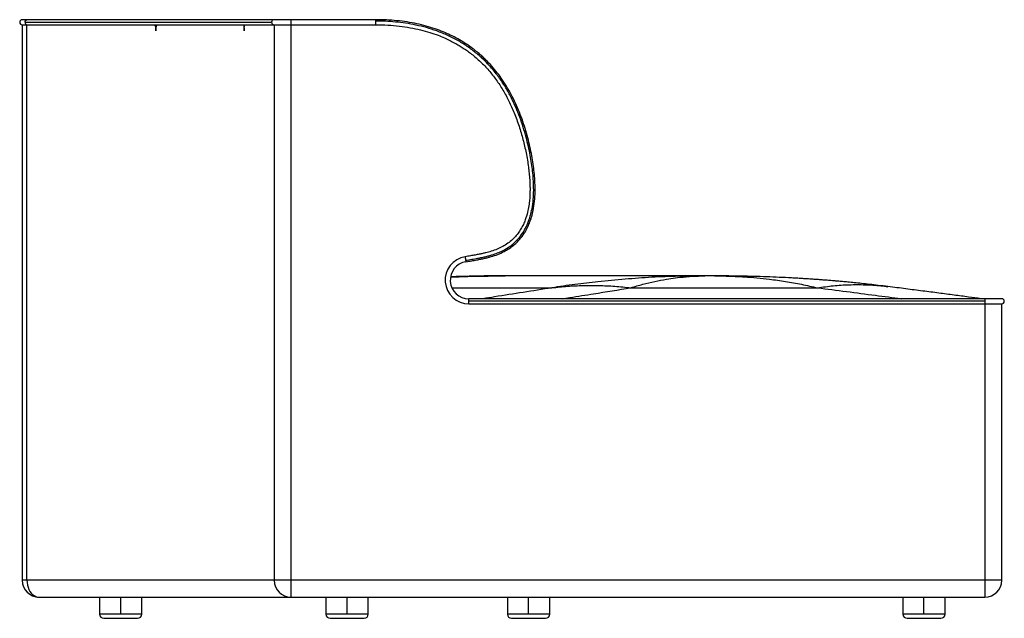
# Paper-space layout '_Left' of a CAD drawing. Header units: millimetres. Extents: x -387 to 777, y 0 to 708.
import ezdxf

# ---------------------------------------------------------------- set-up
doc = ezdxf.new("R2010")
doc.units = ezdxf.units.MM

psp = doc.layouts.new('_Left')

# ---------------------------------------------------------------- linework, layer by layer
at = {"color": 7, "linetype": 'Continuous', "lineweight": 25}
for p, q in [((33.9, 708), (-384, 708)), ((-384, 702), (-384, 45)), ((-384, 702), (33.9, 702)), ((-380.6, 705), (-89.3, 705)), ((-378.4, 45), (-378.4, 702)), ((-86.3, 702), (-86.3, 45)), ((-66.3, 25), (-66.3, 708)), ((183.7, 405), (186.6, 405)), ((434.1, 405), (186.6, 405)), ((328.8, 401.1), (296.4, 398.1)), ((377.4, 401.1), (393.3, 403.3)), ((422.5, 405), (422.9, 405)), ((437.4, 405), (434.1, 405)), ((434.1, 405), (435.5, 405)), ((437.2, 405), (434.1, 405)), ((123.8, 390.9), (242, 390.9)), ((335.1, 390.9), (555.9, 390.9)), ((773.8, 378), (143.9, 378)), ((143.9, 372), (143.9, 378)), ((753.8, 375), (143.9, 375)), ((753.8, 378), (753.8, 25)), ((143.9, 372), (773.8, 372)), ((773.8, 45), (773.8, 372)), ((773.8, 45), (-384, 45)), ((-364, 25), (753.8, 25)), ((-292.6, 25), (-292.6, 5)), ((-267.6, 5), (-267.6, 25)), ((-242.6, 5), (-242.6, 25)), ((-25, 25), (-25, 5)), ((0, 5), (0, 25)), ((25, 5), (25, 25)), ((189.4, 25), (189.4, 5)), ((214.4, 5), (214.4, 25)), ((239.4, 5), (239.4, 25)), ((656.8, 25), (656.8, 5)), ((681.8, 5), (681.8, 25)), ((706.8, 5), (706.8, 25)), ((-242.6, 5), (-292.6, 5)), ((-287.6, 0), (-247.6, 0)), ((25, 5), (-25, 5)), ((-20, 0), (20, 0)), ((239.4, 5), (189.4, 5)), ((706.8, 5), (656.8, 5)), ((194.4, 0), (234.4, 0)), ((661.8, 0), (701.8, 0))]:
    psp.add_line(p, q, dxfattribs=at)
at = {"color": 7, "linetype": 'Continuous', "lineweight": 25, "flags": 128}
for points in [[(-380.6, 705), (-380.5, 706), (-380.1, 706.9), (-379.5, 707.6), (-378.8, 708), (-378.4, 708)], [(-378.4, 45), (-378.3, 42.2), (-377.9, 39.4), (-377.1, 36.7), (-376.2, 34.2), (-374.9, 31.9), (-373.5, 29.9), (-371.8, 28.2), (-370, 26.8), (-368.1, 25.8), (-366.1, 25.2), (-364, 25)]]:
    psp.add_lwpolyline(points, dxfattribs=at)
at = {"color": 7, "linetype": 'Continuous', "lineweight": 25}
for centre, radius, start, end in [((-384, 705), 3, 90, 270), ((-378, 704.6), 2.67, 172.0045, 259.523), ((-86.3, 705), 3, 90.0041, 180.006), ((-86.3, 705), 3, 179.9948, 269.9951), ((143.9, 400), 28, 99.2058, 270), ((143.9, 400), 22, 99.2058, 270), ((773.8, 375), 3, 270, 90), ((-364, 45), 20, 180, 270), ((-66.3, 45), 20, 179.9954, 269.9945), ((753.8, 45), 20, 270, 360), ((-287.6, 5), 5, 180, 270), ((-247.6, 5), 5, 270, 360), ((-20, 5), 5, 180, 270), ((20, 5), 5, 270, 360), ((194.4, 5), 5, 180, 270), ((234.4, 5), 5, 270, 360), ((661.8, 5), 5, 180, 270), ((701.8, 5), 5, 270, 360)]:
    psp.add_arc(centre, radius, start, end, dxfattribs=at)
for points, knots in [([(-227.6, 702), (-227.4, 701.7), (-227.1, 701), (-226.6, 699.6), (-226.2, 697.5), (-226.2, 695.9), (-226.1, 695)], [0, 0, 0, 0, 0.151319, 0.374629, 0.657573, 1, 1, 1, 1]), ([(-226.1, 695), (-226.1, 695.9), (-226, 697.5), (-225.7, 699.3), (-225.3, 700.4), (-225.1, 701.1), (-224.9, 701.6), (-224.7, 701.9), (-224.7, 702)], [0, 0, 0, 0, 0.3424342, 0.625397, 0.744653, 0.8489447, 0.9382685, 1, 1, 1, 1]), ([(-122.5, 702), (-122.4, 701.7), (-122.2, 701), (-122, 699.6), (-121.8, 697.5), (-121.7, 695.9), (-121.7, 695)], [0, 0, 0, 0, 0.151319, 0.374629, 0.657573, 1, 1, 1, 1]), ([(-121.7, 695), (-121.7, 695.9), (-121.7, 697.5), (-121.5, 699.3), (-121.3, 700.4), (-121.2, 701.1), (-121.1, 701.6), (-121, 701.9), (-121, 702)], [0, 0, 0, 0, 0.3424343, 0.6253971, 0.7446531, 0.8489447, 0.9382686, 1, 1, 1, 1]), ([(140.4, 421.7), (142.7, 422.1), (146.9, 422.8), (152.9, 423.8), (158, 424.8), (162.5, 425.8), (166.4, 426.7), (171.6, 428.1), (178.1, 430.3), (185, 433.4), (191, 436.8), (195.9, 440.4), (200.4, 444.3), (204.2, 448.4), (207.5, 452.6), (210.7, 457.4), (213.6, 462.8), (216, 468.7), (217.9, 474.2), (219.8, 481.3), (221.4, 490.4), (222.2, 501.5), (222.2, 512.4), (221.6, 522.7), (220.6, 532.6), (219.1, 542.3), (217.3, 552.5), (214.9, 563), (212.1, 573.9), (208.7, 584.8), (204.8, 595.8), (200.3, 606.5), (195.3, 617), (189.9, 627), (183.9, 636.4), (177.7, 645.1), (171.1, 653.1), (165.2, 659.3), (160.1, 664.2), (155.8, 668), (150.8, 672.1), (145, 676.4), (138.3, 680.9), (130.5, 685.5), (122.1, 689.8), (113.2, 693.8), (103.7, 697.4), (93.4, 700.6), (82.4, 703.3), (70.9, 705.4), (58.8, 706.9), (46.4, 707.8), (38.1, 707.9), (33.9, 708)], [0, 0, 0, 0, 0.015752, 0.029203, 0.040811, 0.050996, 0.060122, 0.068516, 0.087304, 0.105967, 0.119976, 0.133873, 0.147244, 0.159858, 0.1718, 0.18313, 0.198952, 0.213203, 0.225965, 0.238293, 0.263247, 0.288391, 0.313176, 0.336853, 0.35833, 0.380192, 0.40356, 0.428087, 0.453458, 0.47939, 0.505631, 0.531967, 0.558216, 0.584182, 0.609225, 0.633286, 0.656487, 0.678939, 0.691473, 0.703989, 0.718221, 0.734549, 0.752863, 0.773177, 0.795516, 0.816761, 0.839631, 0.864016, 0.889538, 0.91608, 0.943493, 0.971563, 1, 1, 1, 1]), ([(33.9, 706.3), (33.9, 706.6), (33.9, 707.2), (33.9, 707.9), (33.9, 708), (33.9, 708)], [0, 0, 0, 0, 0.300677, 0.650338, 1, 1, 1, 1]), ([(140.1, 423.4), (142.6, 423.8), (147.2, 424.6), (153.7, 425.7), (159.3, 426.8), (164.2, 427.9), (168.7, 429.1), (173.7, 430.6), (179.5, 432.7), (186.1, 435.9), (192.8, 440), (199.2, 445.4), (205.1, 452), (210, 459.4), (213.8, 467.4), (216.7, 475.8), (218.8, 485.2), (220.2, 495.4), (220.6, 506.2), (220.3, 516.6), (219.6, 526.4), (218.4, 535.8), (216.9, 545.4), (214.9, 555.6), (212.3, 566.5), (209.1, 577.9), (205.2, 589.7), (200.6, 601.6), (195.3, 613.3), (189.3, 624.8), (182.2, 636), (174.2, 646.9), (164.9, 657.4), (154.7, 666.9), (143.6, 675.5), (131.6, 683.1), (119.1, 689.5), (106.4, 694.7), (93.8, 698.7), (81.5, 701.7), (69.2, 703.9), (57.2, 705.3), (45.4, 706.2), (37.7, 706.3), (33.9, 706.3)], [0, 0, 0, 0, 0.017269, 0.03208, 0.044922, 0.056283, 0.066647, 0.076532, 0.092417, 0.108919, 0.126112, 0.146311, 0.166348, 0.186483, 0.206689, 0.22683, 0.246992, 0.272368, 0.297327, 0.321254, 0.343439, 0.364029, 0.386178, 0.409978, 0.435146, 0.462688, 0.49114, 0.520229, 0.54971, 0.579363, 0.608762, 0.6405, 0.67215, 0.704012, 0.736247, 0.768353, 0.800404, 0.832534, 0.862011, 0.890981, 0.919352, 0.947055, 0.973983, 1, 1, 1, 1]), ([(33.9, 702), (33.9, 702), (33.9, 702.1), (33.9, 702.8), (33.9, 703.8), (33.9, 705), (33.9, 705.8), (33.9, 706.2), (33.9, 706.3)], [0, 0, 0, 0, 0.194118, 0.388661, 0.583203, 0.777746, 0.972289, 1, 1, 1, 1]), ([(33.9, 702), (38.6, 701.9), (47.9, 701.8), (61.5, 700.6), (74.4, 698.7), (86.4, 696.2), (97.4, 693.1), (106.8, 689.9), (114.7, 686.6), (121.3, 683.5), (127, 680.5), (132.3, 677.5), (137.3, 674.4), (142.2, 671), (149.2, 665.8), (157.8, 658.4), (167.6, 648.1), (176.4, 636.9), (184.4, 624.7), (191.4, 611.6), (197.8, 597.4), (203.3, 582.2), (207.9, 566.5), (211.1, 553), (213.1, 542.1), (214.3, 534), (215.2, 526.2), (215.8, 519.3), (216.1, 513.1), (216.2, 507.8), (216.1, 502.3), (215.8, 496.3), (215.1, 489.5), (213.7, 481.8), (211.8, 474.7), (209.5, 468.4), (207, 463.1), (203.9, 457.9), (200, 452.7), (195.4, 447.8), (190, 443.4), (183.9, 439.5), (177.3, 436.4), (171.7, 434.5), (167.2, 433.1), (163.8, 432.3), (160.1, 431.4), (155.9, 430.5), (151.1, 429.6), (145.5, 428.6), (141.5, 428), (139.4, 427.6)], [0, 0, 0, 0, 0.0333315, 0.0655797, 0.0962943, 0.1251699, 0.1520039, 0.1765005, 0.1953741, 0.2123223, 0.2273742, 0.2412052, 0.255094, 0.2690866, 0.283199, 0.3161984, 0.3492619, 0.382748, 0.4169581, 0.4520114, 0.487297, 0.5267009, 0.5656062, 0.6030881, 0.6240556, 0.6434368, 0.6611865, 0.6796904, 0.6921276, 0.704726, 0.7173616, 0.7309845, 0.7470336, 0.7653878, 0.7859017, 0.7988542, 0.8125551, 0.8269809, 0.8419988, 0.8577532, 0.8744118, 0.89133, 0.9083972, 0.9256904, 0.9332877, 0.9413805, 0.9502532, 0.9602144, 0.9715922, 0.9847307, 1, 1, 1, 1]), ([(139.4, 427.6), (139.4, 427.6), (139.4, 427.6), (139.5, 427.3), (139.5, 426.8), (139.7, 426.1), (139.8, 425.3), (139.9, 424.4), (140, 423.8), (140.1, 423.4), (140.1, 423.4)], [0, 0, 0, 0, 0.097148, 0.243019, 0.38889, 0.534761, 0.680631, 0.826502, 0.972373, 1, 1, 1, 1]), ([(140.1, 423.4), (140.1, 423.2), (140.2, 422.7), (140.3, 422.2), (140.4, 421.8), (140.4, 421.7), (140.4, 421.7)], [0, 0, 0, 0, 0.213068, 0.475378, 0.737689, 1, 1, 1, 1]), ([(122.2, 403.6), (131.3, 404), (151.7, 404.8), (172.3, 404.9), (183.7, 405)], [0, 0, 0, 0, 0.442201, 1, 1, 1, 1]), ([(186.6, 405), (185.6, 405), (183.9, 405), (181.8, 405), (180.5, 405), (179.5, 405), (177.6, 405), (174.3, 405), (169.6, 404.9), (163, 404.9), (154.4, 404.7), (144.3, 404.5), (133.9, 404.3), (126.6, 404.1), (122.7, 403.9), (122.3, 403.9)], [0, 0, 0, 0, 0.047064, 0.078959, 0.095985, 0.108935, 0.122971, 0.188626, 0.261393, 0.342797, 0.49652, 0.660917, 0.81669, 0.980916, 1, 1, 1, 1]), ([(296.4, 398.1), (287.4, 397), (269.3, 395), (251.1, 392.3), (242, 390.9)], [0, 0, 0, 0, 0.499917, 1, 1, 1, 1]), ([(422.9, 405), (412.5, 404.9), (391.7, 404.7), (360.3, 403.5), (339.3, 401.9), (328.8, 401.1)], [0, 0, 0, 0, 0.3343649, 0.6677107, 1, 1, 1, 1]), ([(335.1, 390.9), (339.9, 392.4), (349.5, 395.2), (363.6, 398.6), (372.8, 400.3), (377.4, 401.1)], [0, 0, 0, 0, 0.338289, 0.671622, 1, 1, 1, 1]), ([(393.3, 403.3), (398.3, 403.8), (408, 404.8), (417.7, 404.9), (422.5, 405)], [0, 0, 0, 0, 0.510117, 1, 1, 1, 1]), ([(435.5, 405), (441, 404.9), (452.4, 404.8), (463.6, 404.2), (469.5, 403.9)], [0, 0, 0, 0, 0.480124, 1, 1, 1, 1]), ([(639.3, 392.4), (635.5, 392.8), (628.2, 393.7), (617.7, 394.9), (608.3, 396), (599.8, 396.8), (592.2, 397.6), (585.8, 398.2), (580.3, 398.7), (575.8, 399.1), (572.1, 399.4), (569, 399.6), (565.9, 399.9), (562.5, 400.1), (558.2, 400.5), (553.3, 400.8), (548.1, 401.2), (542.7, 401.5), (537.1, 401.9), (531.3, 402.2), (522.5, 402.7), (510.6, 403.3), (495.7, 403.9), (480.7, 404.4), (465.7, 404.7), (451.3, 404.9), (441.8, 405), (437.2, 405)], [0, 0, 0, 0, 0.056851, 0.108739, 0.155705, 0.197786, 0.235014, 0.267419, 0.293607, 0.315915, 0.33445, 0.349225, 0.361865, 0.379439, 0.40109, 0.425882, 0.451716, 0.478509, 0.506255, 0.53495, 0.56459, 0.637444, 0.711098, 0.785454, 0.860223, 0.932003, 1, 1, 1, 1]), ([(469.5, 403.9), (474.4, 403.5), (484.4, 402.8), (494.2, 401.7), (499.1, 401.1)], [0, 0, 0, 0, 0.50046, 1, 1, 1, 1]), ([(499.1, 401.1), (505.5, 400.3), (518.3, 398.6), (537.2, 395.2), (549.7, 392.3), (555.9, 390.9)], [0, 0, 0, 0, 0.334988, 0.668317, 1, 1, 1, 1]), ([(242, 390.9), (230.7, 389.1), (208.4, 385.5), (181.1, 381.2), (165, 378.7), (160.3, 378)], [0, 0, 0, 0, 0.419636, 0.831194, 1, 1, 1, 1]), ([(242, 390.9), (248.1, 391.6), (260.4, 392.9), (279, 393.8), (297.7, 393.8), (316.4, 392.9), (328.9, 391.6), (335.1, 390.9)], [0, 0, 0, 0, 0.2, 0.4, 0.6, 0.8, 1, 1, 1, 1]), ([(254.1, 378), (257.1, 378.5), (269.7, 380.4), (296.8, 384.7), (320.6, 388.6), (335.1, 390.9)], [0, 0, 0, 0, 0.110506, 0.4564, 1, 1, 1, 1]), ([(555.9, 390.9), (562.1, 391.8), (574.7, 393.6), (593.4, 394.7), (612.2, 394.7), (627.5, 393.8), (636.5, 392.6), (639.3, 392.2)], [0, 0, 0, 0, 0.223979, 0.447958, 0.671938, 0.895917, 1, 1, 1, 1]), ([(555.9, 390.9), (567.3, 389.5), (590.3, 386.5), (623.4, 382.2), (644.8, 379.4), (654.9, 378)], [0, 0, 0, 0, 0.344126, 0.688265, 1, 1, 1, 1]), ([(749.4, 378), (744.4, 378.7), (733.8, 380.1), (717.2, 382.3), (699.1, 384.7), (680.1, 387.1), (660.1, 389.7), (646.4, 391.5), (639.3, 392.4)], [0, 0, 0, 0, 0.135493, 0.293475, 0.457264, 0.629611, 0.81052, 1, 1, 1, 1])]:
    psp.add_open_spline(points, degree=3, knots=knots, dxfattribs=at)

doc.saveas('drawing.dxf')
